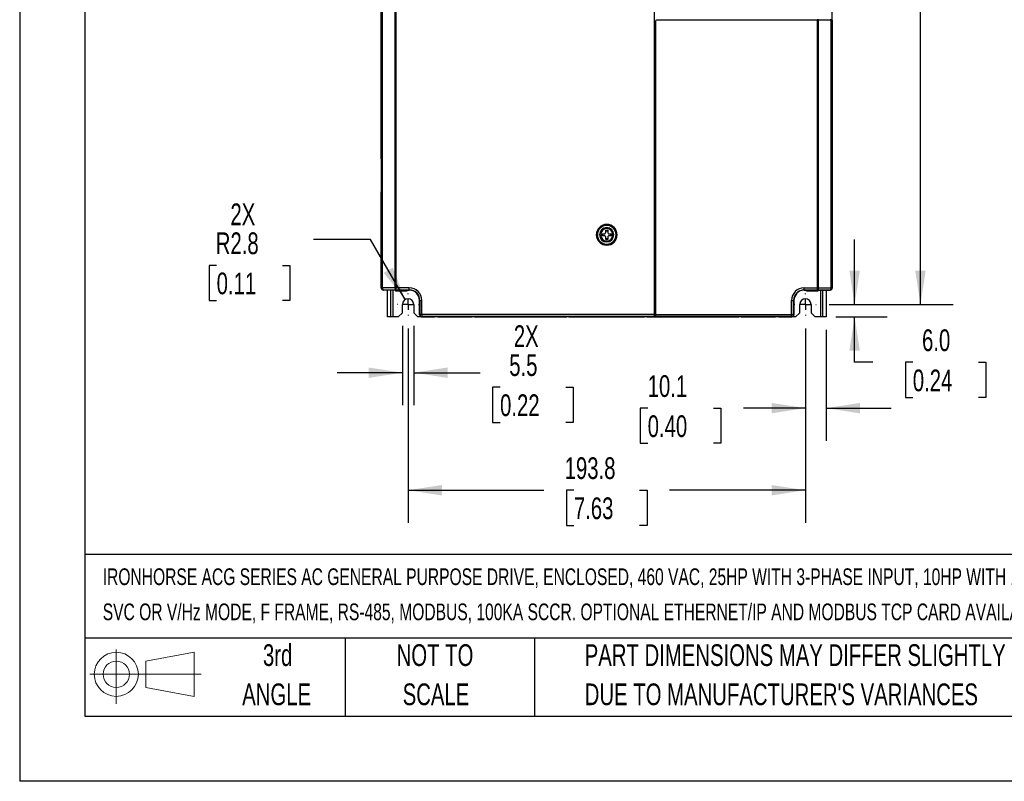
# Model space of a CAD drawing. Header units: millimetres. Extents: x 0 to 1397, y 0 to 1080.
# Tile 1 of 27: x 0 to 480, y 0 to 371. Entities that reach past the tile are written whole.
import ezdxf

# ---------------------------------------------------------------- set-up
doc = ezdxf.new("R2010")
doc.units = ezdxf.units.MM
doc.header["$LTSCALE"] = 5
doc.linetypes.add('CENTERX2', pattern=[20.32, 12.7, -2.54, 2.54, -2.54])
doc.layers.add('CENTER', color=40, linetype='CENTERX2')
doc.layers.add('SLD-DEFPOINTS', color=7, linetype='Continuous')
doc.layers.add('DIMENSIONS', color=140, linetype='Continuous', lineweight=25)
doc.layers.add('TEXT', color=140, linetype='Continuous', lineweight=25)
doc.styles.add('SLDTEXTSTYLE0', font='TXT', dxfattribs={"width": 0.7})
doc.dimstyles.new('SLDDIMSTYLE0', dxfattribs={"dimtxt": 10.790039, "dimasz": 16.51, "dimexe": 0, "dimexo": 0.0625, "dimgap": 2.69751, "dimtad": 0, "dimtih": 1, "dimtoh": 1, "dimrnd": 1e-09, "dimzin": 12, "dimdsep": 46, "dimtxsty": 'SLDTEXTSTYLE0', "dimsah": 1, "dimcen": 0.09, "dimadec": 0, "dimazin": 3, "dimtfac": 1, "dimtofl": 0, "dimtmove": 0, "dimatfit": 3, "dimfxl": 0, "dimfrac": 2, "dimtolj": 1, "dimtzin": 12, "dimarcsym": 0})
doc.dimstyles.new('SLDDIMSTYLE1', dxfattribs={"dimtxt": 10.790039, "dimasz": 16.51, "dimexe": 0, "dimexo": 0.0625, "dimgap": 2.69751, "dimtad": 0, "dimtih": 1, "dimtoh": 1, "dimrnd": 1e-09, "dimzin": 12, "dimdsep": 46, "dimtxsty": 'SLDTEXTSTYLE0', "dimsah": 1, "dimcen": 0, "dimadec": 0, "dimazin": 3, "dimtfac": 1, "dimtofl": 0, "dimtmove": 0, "dimatfit": 3, "dimfxl": 0, "dimfrac": 2, "dimtolj": 1, "dimtzin": 12, "dimarcsym": 0})
doc.dimstyles.new('SLDDIMSTYLE3', dxfattribs={"dimtxt": 10.790039, "dimasz": 16.51, "dimexe": 0, "dimexo": 0.0625, "dimgap": 2.69751, "dimtad": 0, "dimtih": 1, "dimtoh": 1, "dimrnd": 1e-09, "dimzin": 4, "dimdsep": 46, "dimtxsty": 'SLDTEXTSTYLE0', "dimsah": 1, "dimcen": 0.09, "dimadec": 0, "dimazin": 1, "dimtfac": 1, "dimtmove": 0, "dimatfit": 0, "dimfxl": 0, "dimfrac": 2, "dimtolj": 1, "dimtzin": 12, "dimarcsym": 0})
doc.dimstyles.new('SLDDIMSTYLE4', dxfattribs={"dimtxt": 10.790039, "dimasz": 16.51, "dimexe": 0, "dimexo": 0.0625, "dimgap": 2.69751, "dimtad": 0, "dimtih": 1, "dimtoh": 1, "dimrnd": 1e-09, "dimzin": 12, "dimdsep": 46, "dimtxsty": 'SLDTEXTSTYLE0', "dimsah": 1, "dimcen": 0.09, "dimadec": 0, "dimazin": 3, "dimtfac": 1, "dimtmove": 0, "dimatfit": 0, "dimfxl": 0, "dimfrac": 2, "dimtolj": 1, "dimtzin": 12, "dimarcsym": 0})
doc.dimstyles.new('SLDDIMSTYLE5', dxfattribs={"dimtxt": 10.790039, "dimasz": 16.51, "dimexe": 0, "dimexo": 0.0625, "dimgap": 2.69751, "dimtad": 0, "dimtih": 1, "dimtoh": 1, "dimrnd": 1e-09, "dimzin": 4, "dimdsep": 46, "dimtxsty": 'SLDTEXTSTYLE0', "dimsah": 1, "dimcen": 0.09, "dimadec": 0, "dimazin": 1, "dimtfac": 1, "dimtofl": 0, "dimtmove": 0, "dimatfit": 3, "dimfxl": 0, "dimfrac": 2, "dimtolj": 1, "dimtzin": 12, "dimarcsym": 0})

# ---------------------------------------------------------------- blocks, each defined once
blk = doc.blocks.new('Block11')
at = {"color": 7, "linetype": 'Continuous', "lineweight": 18}
for p, q in [((12.94, 26.55), (12.94, 0)), ((27.4, 20.84), (50.88, 25.16)), ((50.88, 25.16), (50.88, 3.66)), ((27.4, 7.98), (27.4, 20.84)), ((0, 14.41), (54.37, 14.41)), ((27.4, 7.98), (50.88, 3.66))]:
    blk.add_line(p, q, dxfattribs=at)
for radius in [10.75, 6.43]:
    blk.add_circle((12.94, 14.41), radius, dxfattribs=at)
blk = doc.blocks.new('Block12')
at = {"layer": 'SLD-DEFPOINTS'}
blk.add_blockref('Block11', (0, 0), dxfattribs=at)
blk = doc.blocks.new('SW_NOTE_0')
at = {"layer": 'TEXT', "color": 0, "linetype": 'CENTERX2', "lineweight": 18, "char_height": 8.12941, "attachment_point": 1, "style": 'SLDTEXTSTYLE0'}
for s, insert in [('IRONHORSE ACG SERIES AC GENERAL PURPOSE DRIVE, ENCLOSED, 460 VAC, 25HP WITH 3-PHASE INPUT, 10HP WITH 1-PHASE INPUT,', (0, 10.48)), ('SVC OR V/Hz MODE, F FRAME, RS-485, MODBUS, 100KA SCCR. OPTIONAL ETHERNET/IP AND MODBUS TCP CARD AVAILABLE', (0, -6.65))]:
    blk.add_mtext(s, dxfattribs=dict(at, insert=insert))
blk = doc.blocks.new('SW_NOTE_0_3')
at = {"layer": 'TEXT', "color": 0, "linetype": 'CENTERX2', "lineweight": 18, "char_height": 10.5833, "attachment_point": 1, "style": 'SLDTEXTSTYLE0'}
for s, insert in [('PART DIMENSIONS MAY DIFFER SLIGHTLY', (0, 13.64)), ("DUE TO MANUFACTURER'S VARIANCES", (0, -5.47))]:
    blk.add_mtext(s, dxfattribs=dict(at, insert=insert))
blk = doc.blocks.new('SW_NOTE_0_4')
at = {"layer": 'TEXT', "color": 0, "linetype": 'CENTERX2', "lineweight": 18, "char_height": 10.583, "attachment_point": 2, "style": 'SLDTEXTSTYLE0'}
for s, insert in [('NOT TO', (26.29, 13.64)), ('SCALE', (26.77, -5.47))]:
    blk.add_mtext(s, dxfattribs=dict(at, insert=insert))
blk = doc.blocks.new('SW_NOTE_0_5')
at = {"layer": 'TEXT', "color": 0, "linetype": 'CENTERX2', "lineweight": 18, "char_height": 10.583, "attachment_point": 2, "style": 'SLDTEXTSTYLE0'}
for s, insert in [('3rd', (11.58, 13.64)), ('ANGLE', (11.09, -5.47))]:
    blk.add_mtext(s, dxfattribs=dict(at, insert=insert))
blk = doc.blocks.new('_D_7')
at = {"layer": 'DIMENSIONS'}
for p, q in [((394.86, 563.45), (455.21, 563.45)), ((439.34, 563.45), (439.34, 417.52)), ((418.82, 397.95), (415.2, 397.95)), ((415.2, 397.95), (415.2, 380.8)), ((459.86, 397.95), (463.48, 397.95)), ((463.48, 397.95), (463.48, 380.8)), ((415.2, 380.8), (418.82, 380.8)), ((463.48, 380.8), (459.86, 380.8)), ((439.34, 232.45), (439.34, 378.39)), ((394.86, 232.45), (455.21, 232.45))]:
    blk.add_line(p, q, dxfattribs=at)
for points in [[(439.34, 563.45), (436.8, 546.94), (441.88, 546.94)], [(439.34, 232.45), (441.88, 248.96), (436.8, 248.96)]]:
    blk.add_solid(points, dxfattribs=at)
at = {"layer": 'DIMENSIONS', "char_height": 10.583, "attachment_point": 1, "style": 'SLDTEXTSTYLE0'}
for s, insert in [('331.0', (418.82, 414.01)), ('13.03', (418.82, 394.45))]:
    blk.add_mtext(s, dxfattribs=dict(at, insert=insert))
blk = doc.blocks.new('_D_8')
at = {"layer": 'DIMENSIONS'}
for p, q in [((171.1, 264.18), (143.32, 264.18)), ((188.05, 234.83), (171.1, 264.18)), ((96.07, 251.55), (92.45, 251.55)), ((92.45, 251.55), (92.45, 234.4)), ((128.14, 251.55), (131.76, 251.55)), ((131.76, 251.55), (131.76, 234.4)), ((92.45, 234.4), (96.07, 234.4)), ((131.76, 234.4), (128.14, 234.4))]:
    blk.add_line(p, q, dxfattribs=at)
blk.add_solid([(188.05, 234.83), (181.99, 250.4), (177.59, 247.86)], dxfattribs=at)
at = {"layer": 'DIMENSIONS', "char_height": 10.583, "attachment_point": 1, "style": 'SLDTEXTSTYLE0'}
for s, insert in [('2X', (102.79, 281.71)), ('R2.8', (95.65, 267.6)), ('0.11', (96.07, 248.04))]:
    blk.add_mtext(s, dxfattribs=dict(at, insert=insert))
blk = doc.blocks.new('_D_9')
at = {"layer": 'DIMENSIONS'}
for p, q in [((186.67, 222.1), (186.67, 183.33)), ((192.17, 222.1), (192.17, 183.33)), ((186.67, 199.21), (154.92, 199.21)), ((192.17, 199.21), (224.63, 199.21)), ((234.3, 192.15), (230.67, 192.15)), ((230.67, 192.15), (230.67, 175.01)), ((266.36, 192.15), (269.98, 192.15)), ((269.98, 192.15), (269.98, 175.01)), ((230.67, 175.01), (234.3, 175.01)), ((269.98, 175.01), (266.36, 175.01))]:
    blk.add_line(p, q, dxfattribs=at)
for points in [[(186.67, 199.21), (170.16, 201.75), (170.16, 196.67)], [(192.17, 199.21), (208.68, 196.67), (208.68, 201.75)]]:
    blk.add_solid(points, dxfattribs=at)
at = {"layer": 'DIMENSIONS', "char_height": 10.583, "attachment_point": 1, "style": 'SLDTEXTSTYLE0'}
for s, insert in [('2X', (241.01, 222.32)), ('5.5', (238.78, 208.21)), ('0.22', (234.3, 188.65))]:
    blk.add_mtext(s, dxfattribs=dict(at, insert=insert))
blk = doc.blocks.new('_D_10')
at = {"layer": 'DIMENSIONS'}
for p, q in [((407.22, 232.45), (407.22, 264.2)), ((394.86, 232.45), (423.09, 232.45)), ((398.07, 226.45), (423.09, 226.45)), ((407.22, 204.27), (407.22, 226.45)), ((416.16, 204.27), (407.22, 204.27)), ((435.61, 204.27), (431.98, 204.27)), ((431.98, 204.27), (431.98, 187.12)), ((467.67, 204.27), (471.29, 204.27)), ((471.29, 204.27), (471.29, 187.12)), ((431.98, 187.12), (435.61, 187.12)), ((471.29, 187.12), (467.67, 187.12))]:
    blk.add_line(p, q, dxfattribs=at)
for points in [[(407.22, 232.45), (409.76, 248.96), (404.68, 248.96)], [(407.22, 226.45), (404.68, 209.94), (409.76, 209.94)]]:
    blk.add_solid(points, dxfattribs=at)
at = {"layer": 'DIMENSIONS', "char_height": 10.583, "attachment_point": 1, "style": 'SLDTEXTSTYLE0'}
for s, insert in [('6.0', (440.1, 220.33)), ('0.24', (435.61, 200.76))]:
    blk.add_mtext(s, dxfattribs=dict(at, insert=insert))
blk = doc.blocks.new('_D_11')
at = {"layer": 'DIMENSIONS'}
for p, q in [((383.22, 220.81), (383.22, 166.05)), ((393.32, 220.1), (393.32, 166.05)), ((306.29, 181.93), (302.66, 181.93)), ((302.66, 181.93), (302.66, 164.78)), ((338.35, 181.93), (341.97, 181.93)), ((341.97, 181.93), (341.97, 164.78)), ((383.22, 181.93), (352.97, 181.93)), ((393.32, 181.93), (425.07, 181.93)), ((302.66, 164.78), (306.29, 164.78)), ((341.97, 164.78), (338.35, 164.78))]:
    blk.add_line(p, q, dxfattribs=at)
for points in [[(383.22, 181.93), (366.71, 184.47), (366.71, 179.39)], [(393.32, 181.93), (409.83, 179.39), (409.83, 184.47)]]:
    blk.add_solid(points, dxfattribs=at)
at = {"layer": 'DIMENSIONS', "char_height": 10.583, "attachment_point": 1, "style": 'SLDTEXTSTYLE0'}
for s, insert in [('10.1', (306.29, 197.99)), ('0.40', (306.29, 178.42))]:
    blk.add_mtext(s, dxfattribs=dict(at, insert=insert))
blk = doc.blocks.new('_D_12')
at = {"layer": 'DIMENSIONS'}
for p, q in [((189.42, 220.81), (189.42, 126.03)), ((383.22, 220.81), (383.22, 126.03)), ((189.42, 141.91), (255.67, 141.91)), ((270.29, 141.91), (266.67, 141.91)), ((266.67, 141.91), (266.67, 124.76)), ((302.35, 141.91), (305.98, 141.91)), ((305.98, 141.91), (305.98, 124.76)), ((383.22, 141.91), (316.97, 141.91)), ((266.67, 124.76), (270.29, 124.76)), ((305.98, 124.76), (302.35, 124.76))]:
    blk.add_line(p, q, dxfattribs=at)
for points in [[(189.42, 141.91), (205.93, 139.37), (205.93, 144.45)], [(383.22, 141.91), (366.71, 144.45), (366.71, 139.37)]]:
    blk.add_solid(points, dxfattribs=at)
at = {"layer": 'DIMENSIONS', "char_height": 10.583, "attachment_point": 1, "style": 'SLDTEXTSTYLE0'}
for s, insert in [('193.8', (265.8, 157.96)), ('7.63', (270.29, 138.4))]:
    blk.add_mtext(s, dxfattribs=dict(at, insert=insert))
blk = doc.blocks.new('SW_CENTERMARKSYMBOL_4')
at = {"layer": 'CENTER', "color": 0}
for p, q in [((0, 5.08), (0, 5.29)), ((-5.08, 0), (-5.29, 0)), ((0, 0), (-2.54, 0)), ((0, 0), (0, 2.54)), ((0, 0), (0, -2.54)), ((0, 0), (2.54, 0)), ((5.08, 0), (5.29, 0)), ((0, -5.08), (0, -5.29))]:
    blk.add_line(p, q, dxfattribs=at)
blk = doc.blocks.new('SW_CENTERMARKSYMBOL_5')
at = {"layer": 'CENTER', "color": 0}
for p, q in [((0, 5.08), (0, 5.29)), ((-5.08, 0), (-5.29, 0)), ((0, 0), (-2.54, 0)), ((0, 0), (0, 2.54)), ((0, 0), (0, -2.54)), ((0, 0), (2.54, 0)), ((5.08, 0), (5.29, 0)), ((0, -5.08), (0, -5.29))]:
    blk.add_line(p, q, dxfattribs=at)

msp = doc.modelspace()

# ---------------------------------------------------------------- linework, layer by layer
at = {"color": 7, "linetype": 'Continuous'}
for p in [(0.012, 1079.513), (1397.012, 0.013)]:
    msp.add_line(p, (0.012, 0.013), dxfattribs=at)
for p, q in [((176.32, 553.952), (176.32, 240.452)), ((176.442, 553.952), (176.442, 240.573)), ((176.889, 240.573), (176.889, 553.952)), ((176.325, 303.452), (176.325, 471.552)), ((183.116, 240.603), (183.114, 471.552)), ((183.544, 471.552), (183.544, 240.603)), ((309.62, 227.603), (309.62, 471.052)), ((396.32, 240.452), (396.32, 409.681)), ((310.12, 370.552), (310.12, 227.603)), ((389.096, 371.052), (310.62, 371.052)), ((389.096, 371.552), (389.096, 371.052)), ((389.096, 240.603), (389.096, 371.052)), ((389.525, 371.052), (389.096, 371.052)), ((389.311, 371.552), (389.311, 371.052)), ((389.525, 371.052), (389.525, 240.603)), ((395.752, 371.052), (389.525, 371.052)), ((395.598, 371.052), (395.598, 371.552)), ((395.752, 240.573), (395.752, 371.052)), ((396.198, 371.052), (395.752, 371.052)), ((395.82, 371.052), (395.82, 371.552)), ((396.198, 371.052), (396.198, 240.573)), ((396.316, 371.052), (396.316, 303.452)), ((176.408, 303.452), (176.325, 303.452)), ((396.233, 303.452), (396.316, 303.452)), ((176.411, 300.252), (176.411, 301.606)), ((176.416, 300.252), (176.411, 300.252)), ((176.434, 292.652), (176.434, 298.252)), ((396.207, 292.652), (396.207, 298.252)), ((396.224, 300.252), (396.23, 300.252)), ((396.23, 300.252), (396.23, 301.606)), ((176.411, 289.297), (176.411, 290.652)), ((176.411, 290.652), (176.416, 290.652)), ((396.23, 290.652), (396.224, 290.652)), ((396.23, 289.297), (396.23, 290.652)), ((176.325, 240.456), (176.325, 287.452)), ((176.325, 287.452), (176.408, 287.452)), ((396.316, 287.452), (396.233, 287.452)), ((396.316, 287.452), (396.316, 240.456)), ((286.32, 271.021), (286.32, 271.526)), ((286.32, 271.017), (286.32, 271.021)), ((286.32, 269.943), (286.32, 269.452)), ((284.07, 266.952), (285.454, 266.952)), ((284.07, 265.952), (284.07, 266.952)), ((285.454, 265.952), (284.07, 265.952)), ((284.414, 265.952), (284.414, 266.952)), ((285.82, 268.702), (286.82, 268.702)), ((285.82, 267.318), (285.82, 268.702)), ((285.82, 268.358), (286.82, 268.358)), ((285.82, 264.202), (285.82, 265.586)), ((286.82, 264.545), (285.82, 264.545)), ((286.82, 264.202), (285.82, 264.202)), ((286.82, 268.702), (286.82, 267.318)), ((286.82, 265.586), (286.82, 264.202)), ((287.186, 266.952), (288.57, 266.952)), ((288.57, 265.952), (287.186, 265.952)), ((288.226, 266.952), (288.226, 265.952)), ((288.57, 266.952), (288.57, 265.952)), ((286.32, 263.452), (286.32, 262.96)), ((286.32, 261.882), (286.32, 261.886)), ((286.32, 261.377), (286.32, 261.882)), ((176.442, 240.573), (176.325, 240.456)), ((176.442, 240.573), (176.889, 240.573)), ((183.116, 240.603), (176.889, 240.573)), ((183.544, 240.603), (183.116, 240.603)), ((190.02, 240.603), (183.544, 240.603)), ((183.544, 240.603), (183.544, 239.604)), ((190.02, 239.604), (190.02, 240.603)), ((382.62, 240.603), (389.096, 240.603)), ((382.62, 239.604), (382.62, 240.603)), ((389.096, 240.603), (389.525, 240.603)), ((389.096, 239.604), (389.096, 240.603)), ((389.525, 240.603), (395.752, 240.573)), ((395.752, 240.573), (396.198, 240.573)), ((396.198, 240.573), (396.316, 240.456)), ((188.82, 239.452), (177.32, 239.452)), ((177.325, 239.456), (177.442, 239.573)), ((190.02, 239.456), (177.325, 239.456)), ((177.442, 239.573), (183.544, 239.604)), ((179.32, 226.452), (179.32, 239.452)), ((180.92, 239.452), (180.92, 226.452)), ((181.92, 239.452), (181.92, 226.452)), ((183.42, 238.952), (183.42, 239.452)), ((188.82, 238.952), (183.42, 238.952)), ((183.544, 239.604), (190.02, 239.604)), ((188.82, 239.452), (188.82, 239.456)), ((188.82, 239.452), (189.82, 239.452)), ((188.82, 239.452), (188.82, 238.952)), ((189.82, 239.452), (190.02, 239.452)), ((190.02, 239.604), (190.02, 239.456)), ((382.62, 239.604), (389.096, 239.604)), ((382.62, 239.604), (382.62, 239.456)), ((395.316, 239.456), (382.62, 239.456)), ((382.62, 239.452), (382.82, 239.452)), ((382.82, 239.452), (383.82, 239.452)), ((383.82, 239.456), (383.82, 239.452)), ((383.82, 239.452), (395.32, 239.452)), ((383.82, 238.952), (383.82, 239.452)), ((389.22, 238.952), (383.82, 238.952)), ((389.096, 239.604), (395.199, 239.573)), ((389.22, 239.452), (389.22, 238.952)), ((390.72, 226.452), (390.72, 239.452)), ((391.72, 226.452), (391.72, 239.452)), ((393.32, 239.452), (393.32, 226.452)), ((395.199, 239.573), (395.316, 239.456)), ((186.67, 228.452), (186.67, 232.452)), ((192.17, 232.452), (192.17, 228.452)), ((195.02, 234.452), (195.02, 227.452)), ((195.025, 227.456), (195.025, 234.452)), ((195.172, 234.452), (195.025, 234.452)), ((195.172, 234.452), (195.172, 227.603)), ((195.172, 234.452), (196.172, 234.452)), ((196.172, 227.603), (196.172, 234.452)), ((376.468, 227.603), (376.468, 234.452)), ((376.468, 234.452), (377.468, 234.452)), ((377.468, 227.603), (377.468, 234.452)), ((377.616, 234.452), (377.468, 234.452)), ((377.616, 234.452), (377.616, 227.456)), ((377.62, 227.452), (377.62, 234.452)), ((380.47, 228.452), (380.47, 232.452)), ((385.97, 232.452), (385.97, 228.452)), ((180.92, 226.452), (179.32, 226.452)), ((181.92, 226.452), (180.92, 226.452)), ((184.67, 226.452), (181.92, 226.452)), ((186.67, 228.452), (184.67, 226.452)), ((194.17, 226.452), (192.17, 228.452)), ((195.829, 226.452), (194.17, 226.452)), ((195.172, 227.603), (195.025, 227.456)), ((196.02, 226.452), (202.32, 226.452)), ((196.147, 226.579), (196.025, 226.456)), ((203.955, 226.456), (196.025, 226.456)), ((196.147, 226.579), (196.172, 226.604)), ((309.62, 227.603), (196.172, 227.603)), ((196.172, 227.603), (196.172, 226.604)), ((376.468, 226.579), (196.172, 226.579)), ((203.955, 226.456), (203.981, 226.43)), ((203.981, 226.43), (220.66, 226.43)), ((220.66, 226.43), (220.738, 226.508)), ((221.511, 226.452), (220.812, 226.452)), ((222.738, 226.526), (265.902, 226.526)), ((223.32, 226.452), (265.32, 226.452)), ((267.828, 226.452), (266.82, 226.452)), ((267.902, 226.508), (267.981, 226.43)), ((267.981, 226.43), (304.66, 226.43)), ((304.66, 226.43), (304.738, 226.508)), ((305.511, 226.452), (304.812, 226.452)), ((306.738, 226.526), (349.902, 226.526)), ((307.32, 226.452), (311.281, 226.452)), ((309.62, 226.737), (309.62, 227.603)), ((310.12, 226.737), (309.62, 226.737)), ((310.12, 227.603), (310.12, 226.737)), ((310.12, 227.603), (376.468, 227.603)), ((311.281, 226.452), (311.315, 226.452)), ((312.315, 226.452), (318.166, 226.452)), ((324.315, 226.452), (330.166, 226.452)), ((336.315, 226.452), (342.166, 226.452)), ((351.828, 226.452), (350.82, 226.452)), ((351.902, 226.508), (351.981, 226.43)), ((351.981, 226.43), (368.66, 226.43)), ((368.66, 226.43), (368.686, 226.456)), ((376.616, 226.456), (368.686, 226.456)), ((370.32, 226.452), (376.62, 226.452)), ((376.468, 226.604), (376.468, 227.603)), ((376.616, 226.456), (376.493, 226.579)), ((378.47, 226.452), (376.811, 226.452)), ((377.616, 227.456), (377.468, 227.603)), ((380.47, 228.452), (378.47, 226.452)), ((387.97, 226.452), (385.97, 228.452)), ((390.72, 226.452), (387.97, 226.452)), ((391.72, 226.452), (390.72, 226.452)), ((393.32, 226.452), (391.72, 226.452))]:
    msp.add_line(p, q)
at = {"flags": 128}
for points in [[(285.454, 266.952), (285.613, 267.159), (285.82, 267.318)], [(285.82, 265.586), (285.613, 265.744), (285.454, 265.952)], [(286.82, 267.318), (287.027, 267.159), (287.186, 266.952)], [(287.186, 265.952), (287.027, 265.744), (286.82, 265.586)], [(176.735, 239.866), (176.518, 240.191), (176.442, 240.573)], [(176.889, 240.573), (176.932, 240.192), (177.052, 239.869), (177.231, 239.652), (177.442, 239.573)], [(183.544, 239.604), (183.381, 239.682), (183.242, 239.899), (183.149, 240.223), (183.116, 240.603)], [(389.525, 240.603), (389.491, 240.223), (389.398, 239.899), (389.26, 239.682), (389.096, 239.604)], [(395.199, 239.573), (395.409, 239.652), (395.588, 239.869), (395.708, 240.192), (395.752, 240.573)], [(177.442, 239.573), (177.059, 239.65), (176.735, 239.866)], [(196.172, 227.603), (195.792, 227.603), (195.468, 227.603), (195.251, 227.603), (195.172, 227.603)], [(221.82, 226.452), (221.934, 226.452), (222.26, 226.452), (222.497, 226.452), (222.767, 226.452), (223.32, 226.452)], [(265.32, 226.452), (265.894, 226.452), (266.381, 226.452), (266.574, 226.452), (266.715, 226.452), (266.717, 226.452), (266.73, 226.452), (266.794, 226.452), (266.82, 226.452)], [(305.82, 226.452), (305.934, 226.452), (306.26, 226.452), (306.497, 226.452), (306.767, 226.452), (307.32, 226.452)], [(323.279, 226.579), (323.28, 226.484), (323.281, 226.452)], [(335.279, 226.579), (335.28, 226.484), (335.281, 226.452)], [(349.32, 226.452), (349.894, 226.452), (350.381, 226.452), (350.574, 226.452), (350.715, 226.452), (350.82, 226.452)], [(376.468, 227.603), (376.849, 227.603), (377.172, 227.603), (377.39, 227.603), (377.468, 227.603)]]:
    msp.add_lwpolyline(points, dxfattribs=at)
for centre, radius, start, end in [((310.62, 370.552), 0.5, 90, 180), ((129.731, 302.451), 46.687, 358.96277, 1.22764), ((448.845, 302.441), 52.622, 178.90009, 180.9095), ((120.187, 298.761), 56.249, 359.48129, 1.51871), ((452.177, 298.763), 55.972, 178.47626, 180.52374), ((127.581, 288.455), 48.838, 358.82222, 0.98737), ((120.187, 292.142), 56.249, 358.48129, 0.51871), ((452.153, 292.14), 55.948, 179.47582, 181.52418), ((448.845, 288.462), 52.622, 179.0905, 181.09991), ((286.32, 266.452), 5.074, 90, 270), ((286.32, 266.452), 4.57, 90, 270), ((286.32, 266.452), 4.566, 90, 270), ((286.32, 266.452), 3.491, 90, 270), ((286.32, 266.452), 3, 90, 270), ((286.32, 266.452), 5.074, 270, 90), ((286.32, 266.452), 4.57, 270, 90), ((286.32, 266.452), 4.566, 270, 90), ((286.32, 266.452), 3.491, 270, 90), ((286.32, 266.452), 3, 270, 90), ((177.32, 240.452), 1, 180, 270), ((177.325, 240.456), 1, 179.99951, 270.00049), ((190.02, 234.452), 6.152, 0, 90), ((382.62, 234.452), 6.152, 90, 180), ((395.198, 240.573), 1, 270.00379, 359.99488), ((395.316, 240.456), 1, 269.99951, 0.00049), ((395.32, 240.452), 1, 270, 0), ((190.02, 234.452), 5.152, 0, 90), ((190.02, 234.452), 5.004, 360, 90), ((190.02, 234.452), 5, 0, 90), ((382.62, 234.452), 5.152, 90, 180), ((382.62, 234.452), 5.004, 90, 180), ((382.62, 234.452), 5, 90, 180), ((189.42, 232.452), 2.75, 0, 180), ((383.22, 232.452), 2.75, 0, 180), ((196.02, 227.452), 1, 180, 269.99992), ((196.025, 227.456), 1, 179.99951, 270.00049), ((196.172, 227.604), 1, 180.00283, 269.99485), ((222.244, 168.047), 58.481, 89.51588, 91.47544), ((266.396, 168.047), 58.481, 88.52456, 90.48412), ((306.244, 168.047), 58.481, 89.51588, 91.47544), ((350.396, 168.047), 58.481, 88.52456, 90.48412), ((376.468, 227.604), 1, 270.00521, 359.99715), ((376.616, 227.456), 1, 269.99951, 0.00049), ((376.62, 227.452), 1, 270, 0.00016)]:
    msp.add_arc(centre, radius, start, end)
at = {"layer": 'TEXT'}
for p, q in [((31.75, 1047.75), (31.75, 31.75)), ((1365.25, 110.631), (31.75, 110.631)), ((1365.25, 69.85), (31.75, 69.85)), ((158.75, 69.85), (158.75, 31.75)), ((251.058, 69.85), (251.058, 31.75)), ((31.75, 31.75), (1365.25, 31.75))]:
    msp.add_line(p, q, dxfattribs=at)

# ---------------------------------------------------------------- block references
at = {"layer": 'CENTER'}
for name, p in [('SW_CENTERMARKSYMBOL_4', (189.42, 232.452)), ('SW_CENTERMARKSYMBOL_5', (383.22, 232.452))]:
    msp.add_blockref(name, p, dxfattribs=at)
at = {"layer": 'SLD-DEFPOINTS'}
msp.add_blockref('Block12', (34.19, 37.769), dxfattribs=at)
at = {"layer": 'TEXT', "linetype": 'CENTERX2', "lineweight": 18}
for name, p in [('SW_NOTE_0', (40.516, 93.336)), ('SW_NOTE_0_5', (114.237, 53.177)), ('SW_NOTE_0_4', (176.286, 53.177)), ('SW_NOTE_0_3', (275.596, 53.177))]:
    msp.add_blockref(name, p, dxfattribs=at)

# ---------------------------------------------------------------- dimensions: what is measured, and where the dimension line sits
at = {"layer": 'DIMENSIONS'}
for base, p1, p2, dimstyle, picture, middle in [((439.339, 232.452), (388.51, 563.452), (388.51, 232.452), 'SLDDIMSTYLE5', '_D_7', (439.339, 397.952)), ((407.217, 226.452), (388.51, 232.452), (391.72, 226.452), 'SLDDIMSTYLE3', '_D_10', (407.217, 204.267))]:
    dim = msp.add_linear_dim(base=base, p1=p1, p2=p2, angle=90, dimstyle=dimstyle, dxfattribs=at)
    dim.commit()
    dim.dimension.update_dxf_attribs({"geometry": picture, "text_midpoint": middle, "dimtype": 160})
dim = msp.add_radius_dim(center=(189.42, 232.452), mpoint=(188.045, 234.833), text='2X\\P<>', dimstyle='SLDDIMSTYLE1', dxfattribs=at)
dim.commit()
dim.dimension.update_dxf_attribs({"geometry": '_D_8', "text_midpoint": (112.107, 258.601), "dimtype": 164})
dim = msp.add_linear_dim(base=(192.17, 199.21), p1=(186.67, 228.452), p2=(192.17, 228.452), text='2X\\P<>', dimstyle='SLDDIMSTYLE4', dxfattribs=at)
dim.commit()
dim.dimension.update_dxf_attribs({"geometry": '_D_9', "text_midpoint": (250.328, 199.21), "dimtype": 160})
for base, p1, dimstyle, picture, middle in [((383.22, 141.907), (189.42, 227.162), 'SLDDIMSTYLE0', '_D_12', (286.32, 141.907)), ((383.22, 181.927), (393.32, 226.452), 'SLDDIMSTYLE4', '_D_11', (322.319, 181.927))]:
    dim = msp.add_linear_dim(base=base, p1=p1, p2=(383.22, 227.162), dimstyle=dimstyle, dxfattribs=at)
    dim.commit()
    dim.dimension.update_dxf_attribs({"geometry": picture, "text_midpoint": middle, "dimtype": 160})

doc.saveas('drawing.dxf')
